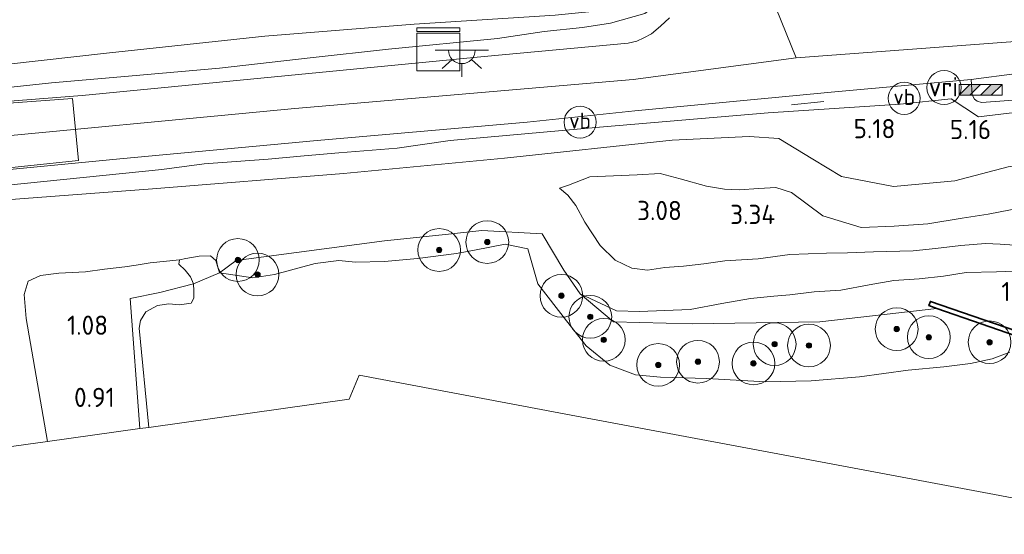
# Model space of a CAD drawing. Extents: x 130905 to 137824, y 412333 to 417928.
# Tile 41 of 256: x 132066 to 132159, y 413205 to 413254. Entities that reach past the tile are written whole.
import ezdxf
from ezdxf.enums import TextEntityAlignment as Align
from ezdxf.lldxf.tags import DXFTag

# ---------------------------------------------------------------- set-up
doc = ezdxf.new("R2010")
doc.units = 0
for name, color, linetype, lineweight in [('B-ME-GK-KADEMUUR-GV', 150, 'Continuous', 35), ('B-ME-GR-BOOM-S', 90, 'Continuous', 25), ('B-ME-GR-GRAS-GV', 60, 'Continuous', 13), ('B-ME-GW-OPHOGING_KRUIN-G', 90, 'Continuous', 18), ('B-ME-GW-TALUD_KRUIN-G', 90, 'Continuous', 18), ('B-ME-GW-TALUD_TEEN-G', 90, 'Continuous', 18), ('B-ME-IE-MEUBILAIR_WEGMEUBILAIR-G', 7, 'Continuous', 18), ('B-ME-IE-MEUBILAIR_WEGMEUBILAIR-S', 7, 'Continuous', 25), ('B-ME-IE-TERREINAFSCHEIDING_KUNSTMATIG_HEKWERK-G', 20, 'IE-TERREINAFSCHEIDING-KUNSTMATIG', 18), ('B-ME-KG-GRENS_OPNAME-G', 210, 'KG-OPNAME', 18), ('B-ME-KL-DATA-S', 90, 'Continuous', 25), ('B-ME-KL-ET_LS_OV_LICHTPUNT-S', 190, 'Continuous', 25), ('B-ME-OB-OEVERVOORZIENING-G', 7, 'Continuous', 18), ('B-ME-OG-WATER_KANAAL-GV', 120, 'Continuous', 18), ('B-ME-VH-VERHARDING_GESLOTEN-GV', 252, 'Continuous', 18), ('B-ME-VH-VERHARDING_STRAATBAKSTEEN-GV', 252, 'Continuous', 18), ('B-ME-VH-VERHARDING_TEGEL-GV', 252, 'Continuous', 18), ('B-ME-VW-VRI-S', 160, 'Continuous', 25), ('B-ME-WH-WINTERBED-G', 150, 'WH-WINTERBED', 18), ('X-XX-AL-HOOGTELABEL-S', 7, 'Continuous', 25)]:
    doc.layers.add(name, color=color, linetype=linetype, lineweight=lineweight)
doc.styles.add('NLCS-ISO', font='NLCS-ISO.ttf')
doc.styles.add('NLCS-ISO-ANNOTATIVE-T18', font='NLCS-ISO.ttf', dxfattribs={"height": 1.8})
doc.styles.get("Standard").update_dxf_attribs({"font": 'arial.ttf'})
doc.linetypes.add('IE-TERREINAFSCHEIDING-KUNSTMATIG', pattern='A,4,[82,NLCS.SHX,S=0.75,R=90,X=0,Y=0],4,-2', length=10)
tags = doc.linetypes.add('KG-OPNAME', pattern='A,5.5,-2,["O",Standard,S=1.8,R=0,X=-0.5,Y=-0.9],-2,5.5,-2,[5,NLCS.SHX,S=0.75,R=0,X=0,Y=0],-2', length=19).pattern_tags.tags
tags[6] = DXFTag(74, 10)
tags = doc.linetypes.add('WH-WINTERBED', pattern='A,6,-3.5,["WB",Standard,S=1.8,R=0,X=-1.5,Y=-0.9],-3.5,6,-3.5,6,-3.5,6,-3.5,6,-3.5', length=51).pattern_tags.tags
tags[6] = DXFTag(74, 10)

# ---------------------------------------------------------------- blocks, each defined once
blk = doc.blocks.new('SAL-HOOGTELABEL-SO')
at = {"color": 0, "linetype": 'ByBlock', "lineweight": -2, "style": 'NLCS-ISO-ANNOTATIVE-T18'}
blk.add_attdef('HOOGTE', text='', height=1.8, dxfattribs=at).set_placement((2.788, 0), align=Align.RIGHT)
blk = doc.blocks.new('SGR-BOOM_01-SO')
at = {"linetype": 'ByBlock', "lineweight": 18}
h = blk.add_hatch(color=0, dxfattribs=at)
h.dxf.hatch_style = 1
edge = h.paths.add_edge_path()
edge.add_arc((0, 0), 0.25, 0, 360)
at = {"color": 0, "linetype": 'ByBlock', "lineweight": 18}
for radius in [2, 0.25]:
    blk.add_circle((0, 0), radius, dxfattribs=at)
blk = doc.blocks.new('SKL-DATA_KAST-SO')
at = {"color": 0, "linetype": 'ByBlock', "lineweight": 18}
for points in [[(-2, 2), (2, 2), (2, 1.68), (-2, 1.68)], [(-2, 1.52), (2, 1.52), (2, -2), (-2, -2)]]:
    blk.add_lwpolyline(points, close=True, dxfattribs=at)
blk = doc.blocks.new('SIE-WEG_SLAGBOOM-SO')
at = {"linetype": 'ByBlock', "lineweight": 18}
h = blk.add_hatch(color=0, dxfattribs=at)
h.dxf.hatch_style = 1
h.paths.add_polyline_path([(0, 0.5), (-1, 0.5), (-2, -0.5), (-1, -0.5)])
h.paths.add_polyline_path([(2, 0.5), (1, 0.5), (0, -0.5), (1, -0.5)])
at = {"color": 0, "linetype": 'ByBlock', "lineweight": 18}
blk.add_lwpolyline([(-2, 0.5), (2, 0.5), (2, -0.5), (-2, -0.5)], close=True, dxfattribs=at)
for points in [[(-2, -0.5), (-1, 0.5)], [(-1, -0.5), (0, 0.5)], [(0, -0.5), (1, 0.5)], [(1, -0.5), (2, 0.5)]]:
    blk.add_lwpolyline(points, dxfattribs=at)
blk = doc.blocks.new('SKL-ET_OV_LICHTPUNT-SO')
at = {"color": 0, "linetype": 'ByBlock', "lineweight": 18}
for points in [[(-1.25, 0), (-2.5, 0)], [(1.25, 0), (2.5, 0)], [(-0.915, -0.851), (-1.831, -1.703)], [(0.915, -0.851), (1.831, -1.703)], [(0, -1.25), (0, -2.5)]]:
    blk.add_lwpolyline(points, dxfattribs=at)
blk.add_lwpolyline([(0, 0), (1.25, 0, -1), (-1.25, 0)], format="xyb", close=True, dxfattribs=at)
blk = doc.blocks.new('SKL-VRI_PAAL-SO')
at = {"lineweight": 18}
blk.add_circle((0, 0), 1.593, dxfattribs=at)
at = {"lineweight": 18, "style": 'NLCS-ISO'}
blk.add_text('vri', height=1.8, dxfattribs=at).set_placement((-0.057, 0.076), align=Align.MIDDLE_CENTER)
blk = doc.blocks.new('SIE-WEG_PAAL_VERKEERSBORD-SO')
at = {"color": 0, "linetype": 'ByBlock', "lineweight": 18}
blk.add_circle((0, 0), 1.5, dxfattribs=at)
at = {"color": 0, "linetype": 'ByBlock', "lineweight": 18, "style": 'NLCS-ISO'}
blk.add_text('vb', height=1.5, dxfattribs=at).set_placement((0, 0.132), align=Align.MIDDLE_CENTER)

msp = doc.modelspace()

# ---------------------------------------------------------------- linework, layer by layer
at = {"layer": 'B-ME-GK-KADEMUUR-GV'}
msp.add_polyline3d([(132161.169, 413223.453, 0.7), (132156.409, 413225.113, 1.303), (132152.277, 413226.556, 1.548), (132151.532, 413226.816, 1.783), (132151.665, 413227.205, 1.785), (132164.742, 413222.69, 1.788)], dxfattribs=at)
at = {"layer": 'B-ME-GR-GRAS-GV'}
for points in [[(132063.878, 413247.075, 4.218), (132069.432, 413247.66, 4.289), (132075.931, 413248.231, 4.394), (132085.157, 413249.049, 4.494), (132093.626, 413250.004, 4.591), (132100.974, 413250.809, 4.705), (132111.163, 413251.809, 4.76), (132115.527, 413252.462, 4.926), (132119.123, 413252.848, 5.033), (132121.745, 413253.261, 5.08), (132124.952, 413254.162, 5.198), (132127.905, 413256.424, 5.289), (132128.767, 413259.453, 5.297), (132127.875, 413262.622, 5.317), (132126.714, 413266.748, 5.443), (132123.146, 413277.306, 5.55), (132122.566, 413278.741, 5.465), (132113.216, 413301.244, 5.605), (132104.324, 413322.36, 5.366), (132101.18, 413329.163, 5.448), (132098.289, 413335.349, 5.195)], [(132124.952, 413254.162, 5.198), (132121.745, 413253.261, 5.08), (132119.123, 413252.848, 5.033), (132115.527, 413252.462, 4.926), (132111.163, 413251.809, 4.76), (132100.974, 413250.809, 4.705), (132093.626, 413250.004, 4.591), (132085.157, 413249.049, 4.494), (132075.931, 413248.231, 4.394), (132069.432, 413247.66, 4.289), (132063.878, 413247.075, 4.218)], [(132116.563, 413253.987, 4.568), (132103.355, 413253.157, 4.268), (132089.389, 413252.024, 4.118), (132074.569, 413250.433, 4.055), (132065.422, 413249.409, 4.005)], [(132065.422, 413249.409, 4.005), (132074.569, 413250.433, 4.055), (132089.389, 413252.024, 4.118), (132103.355, 413253.157, 4.268), (132116.563, 413253.987, 4.568)], [(132127.251, 413253.738, 5.16), (132126.415, 413252.961, 5.162), (132125.561, 413252.234, 5.172), (132124.846, 413251.862, 5.188), (132124.199, 413251.554, 5.192), (132123.379, 413251.382, 5.194), (132109.9, 413250.119, 4.89), (132093.521, 413248.549, 4.686), (132072.291, 413246.492, 4.306), (132065.552, 413245.962, 4.286)], [(132060.335, 413239.066, 4.141), (132075.819, 413240.54, 4.279), (132094.281, 413242.25, 4.619), (132113.937, 413243.99, 4.821), (132123.997, 413245.039, 5.091), (132142.708, 413246.809, 5.409), (132155.463, 413247.99, 5.405), (132155.586, 413246.544, 5.291), (132155.8, 413246.146, 5.241), (132156.038, 413245.955, 5.223), (132156.445, 413245.816, 5.219), (132161.108, 413246.173, 5.383)], [(132063.493, 413237.903, 4.191), (132079.747, 413239.548, 4.474), (132083.72, 413240.093, 4.577), (132089.72, 413240.518, 4.485), (132093.086, 413240.841, 4.575), (132096.311, 413241.111, 4.669), (132101.766, 413241.546, 4.632), (132106.726, 413242.257, 4.858), (132120.718, 413243.501, 4.946), (132136.496, 413244.842, 5.326), (132148.825, 413245.658, 5.33), (132153.61, 413246.174, 5.332), (132156.151, 413244.478, 5.193), (132159.565, 413244.899, 5.256)], [(132159.565, 413244.899, 5.256), (132156.151, 413244.478, 5.193), (132153.61, 413246.174, 5.332), (132148.825, 413245.658, 5.33), (132136.496, 413244.842, 5.326), (132120.718, 413243.501, 4.946), (132106.726, 413242.257, 4.858), (132101.766, 413241.546, 4.632), (132096.311, 413241.111, 4.669), (132093.086, 413240.841, 4.575), (132089.72, 413240.518, 4.485), (132083.72, 413240.093, 4.577), (132079.747, 413239.548, 4.474), (132063.493, 413237.903, 4.191)], [(132063.543, 413236.579, 4.026), (132078.88, 413237.732, 4.101), (132096.75, 413239.164, 4.251), (132111.828, 413240.616, 4.526), (132127.499, 413242.302, 4.864), (132134.694, 413242.631, 4.889), (132137.485, 413242.442, 4.939), (132140.675, 413240.517, 4.964), (132143.354, 413238.881, 4.939), (132148.215, 413237.949, 4.914), (132153.94, 413238.493, 4.926), (132158.952, 413239.793, 4.939)], [(132158.952, 413239.793, 4.939), (132153.94, 413238.493, 4.926), (132148.215, 413237.949, 4.914), (132143.354, 413238.881, 4.939), (132140.675, 413240.517, 4.964), (132137.485, 413242.442, 4.939), (132134.694, 413242.631, 4.889), (132127.499, 413242.302, 4.864), (132111.828, 413240.616, 4.526), (132096.75, 413239.164, 4.251), (132078.88, 413237.732, 4.101), (132063.543, 413236.579, 4.026)], [(132162.373, 413236.387, 3.328), (132157.077, 413235.359, 3.245), (132154.632, 413234.984, 3.251), (132151.431, 413234.459, 3.326), (132148.268, 413234.24, 3.203), (132145.176, 413234.126, 3.338), (132141.588, 413235.224, 3.35), (132138.657, 413237.411, 3.277), (132137.218, 413237.87, 3.397), (132135.607, 413237.768, 3.718), (132133.77, 413237.637, 3.669), (132132.415, 413237.72, 3.558), (132130.728, 413237.978, 3.536), (132128.264, 413238.675, 3.332), (132126.391, 413239.187, 3.273), (132124.218, 413239.054, 3.233), (132119.796, 413238.859, 3.209), (132117.799, 413238.072, 3.052), (132116.949, 413237.813, 2.962), (132117.744, 413237.139, 2.964), (132118.476, 413236.195, 2.981), (132119.338, 413234.629, 2.983), (132120.767, 413232.441, 2.997), (132122.161, 413231.075, 2.998), (132123.738, 413230.322, 3.011), (132125.201, 413230.145, 3.051), (132126.814, 413230.392, 3.101), (132128.56, 413230.495, 3.138), (132130.475, 413230.73, 3.126), (132132.419, 413231.018, 3.135), (132135.541, 413231.19, 3.102), (132138.501, 413231.595, 3.174), (132141.928, 413231.716, 3.098), (132143.921, 413231.749, 3.057), (132146.332, 413231.84, 3.152), (132150.052, 413231.935, 2.95), (132152.137, 413232.154, 2.997), (132154.525, 413232.428, 2.915), (132156.828, 413232.627, 2.888), (132158.176, 413232.577, 2.901), (132159.52, 413232.462, 2.879)], [(132159.52, 413232.462, 2.879), (132158.176, 413232.577, 2.901), (132156.828, 413232.627, 2.888), (132154.525, 413232.428, 2.915), (132152.137, 413232.154, 2.997), (132150.052, 413231.935, 2.95), (132146.332, 413231.84, 3.152), (132143.921, 413231.749, 3.057), (132141.928, 413231.716, 3.098), (132138.501, 413231.595, 3.174), (132135.541, 413231.19, 3.102), (132132.419, 413231.018, 3.135), (132130.475, 413230.73, 3.126), (132128.56, 413230.495, 3.138), (132126.814, 413230.392, 3.101), (132125.201, 413230.145, 3.051), (132123.738, 413230.322, 3.011), (132122.161, 413231.075, 2.998), (132120.767, 413232.441, 2.997), (132119.338, 413234.629, 2.983), (132118.476, 413236.195, 2.981), (132117.744, 413237.139, 2.964), (132116.949, 413237.813, 2.962), (132117.799, 413238.072, 3.052), (132119.796, 413238.859, 3.209), (132124.218, 413239.054, 3.233), (132126.391, 413239.187, 3.273), (132128.264, 413238.675, 3.332), (132130.728, 413237.978, 3.536), (132132.415, 413237.72, 3.558), (132133.77, 413237.637, 3.669), (132135.607, 413237.768, 3.718), (132137.218, 413237.87, 3.397), (132138.657, 413237.411, 3.277), (132141.588, 413235.224, 3.35), (132145.176, 413234.126, 3.338), (132148.268, 413234.24, 3.203), (132151.431, 413234.459, 3.326), (132154.632, 413234.984, 3.251), (132157.077, 413235.359, 3.245), (132162.373, 413236.387, 3.328)], [(132160.325, 413230.074, 2.027), (132157.85, 413229.978, 1.877), (132155.013, 413229.924, 1.889), (132152.874, 413229.573, 1.882), (132150.6, 413229.326, 1.831), (132148.24, 413229.155, 1.671), (132145.932, 413228.77, 1.726), (132143.284, 413228.243, 1.789), (132140.784, 413228.105, 1.81), (132138.526, 413227.825, 1.873), (132137.014, 413227.689, 1.754), (132134.823, 413227.487, 1.893), (132132.15, 413227.005, 1.818), (132129.177, 413226.447, 1.756), (132124.449, 413226.276, 1.768), (132122.296, 413226.334, 1.668), (132118.889, 413227.912, 1.454), (132117.357, 413230.145, 1.504), (132115.327, 413233.529, 1.51), (132109.696, 413233.852, 1.135), (132106.586, 413233.501, 0.927), (132100.601, 413232.879, 1.201), (132086.715, 413231.025, 1.205), (132085.158, 413229.882, 0.7), (132084.814, 413231.023, 0.7), (132084.324, 413231.476, 0.7), (132083.265, 413231.451, 0.7), (132082.018, 413231.213, 0.7), (132081.418, 413231.091, 0.7), (132078.662, 413230.809, 0.904), (132077.351, 413230.609, 0.957), (132076.301, 413230.456, 0.876), (132074.401, 413230.225, 0.967), (132072.604, 413229.981, 0.923), (132070.126, 413229.843, 1.256), (132068.409, 413229.635, 1.241), (132067.258, 413229.091, 1.285), (132066.894, 413227.855, 1.288), (132067.073, 413225.593, 1.215), (132069.063, 413214.082, 1.215), (132063.848, 413213.389, 3.112)], [(132159.096, 413222.457, 0.7), (132157.453, 413221.816, 0.7), (132155.414, 413221.407, 0.7), (132152.913, 413221.071, 0.7), (132149.592, 413220.755, 0.7), (132145.043, 413220.152, 0.7), (132140.495, 413219.76, 0.7), (132136.239, 413219.688, 0.7), (132130.756, 413219.985, 0.7), (132126.428, 413220.108, 0.7), (132124.084, 413220.342, 0.7), (132121.671, 413221.241, 0.7), (132119.451, 413223.058, 0.7), (132117.603, 413225.38, 0.7), (132114.928, 413228.858, 0.7), (132113.987, 413232.114, 0.7), (132111.87, 413232.549, 0.7), (132109.01, 413232.007, 0.7), (132107.34, 413231.7, 0.7), (132103.674, 413231.216, 0.7), (132100.598, 413230.941, 0.7), (132097.883, 413230.892, 0.7), (132096.319, 413231.021, 0.7), (132094.116, 413230.768, 0.7), (132090.291, 413229.722, 0.7), (132088.273, 413229.401, 0.7), (132085.158, 413229.882, 0.7), (132086.715, 413231.025, 1.205), (132100.601, 413232.879, 1.201), (132106.586, 413233.501, 0.927), (132109.696, 413233.852, 1.135), (132115.327, 413233.529, 1.51), (132117.357, 413230.145, 1.504), (132118.889, 413227.912, 1.454), (132122.008, 413225.302, 1.629), (132129.401, 413225.121, 1.741), (132141.318, 413225.28, 1.827), (132152.277, 413226.556, 1.548), (132156.409, 413225.113, 1.303), (132161.169, 413223.453, 0.7)], [(132164.742, 413222.69, 1.788), (132151.665, 413227.205, 1.785), (132151.532, 413226.816, 1.783), (132152.277, 413226.556, 1.548), (132141.318, 413225.28, 1.827), (132129.401, 413225.121, 1.741), (132122.008, 413225.302, 1.629), (132118.889, 413227.912, 1.454), (132122.296, 413226.334, 1.668), (132124.449, 413226.276, 1.768), (132129.177, 413226.447, 1.756), (132132.15, 413227.005, 1.818), (132134.823, 413227.487, 1.893), (132137.014, 413227.689, 1.754), (132138.526, 413227.825, 1.873), (132140.784, 413228.105, 1.81), (132143.284, 413228.243, 1.789), (132145.932, 413228.77, 1.726), (132148.24, 413229.155, 1.671), (132150.6, 413229.326, 1.831), (132152.874, 413229.573, 1.882), (132155.013, 413229.924, 1.889), (132157.85, 413229.978, 1.877), (132160.325, 413230.074, 2.027)]]:
    msp.add_polyline3d(points, dxfattribs=at)
for points in [[(132077.714, 413215.298, 0.807), (132069.063, 413214.082, 1.215), (132067.073, 413225.593, 1.215), (132066.894, 413227.855, 1.288), (132067.258, 413229.091, 1.285), (132068.409, 413229.635, 1.241), (132070.126, 413229.843, 1.256), (132072.604, 413229.981, 0.923), (132074.401, 413230.225, 0.967), (132076.301, 413230.456, 0.876), (132077.351, 413230.609, 0.957), (132078.662, 413230.809, 0.904), (132081.418, 413231.091, 0.7), (132081.352, 413230.699, 0.7), (132081.947, 413230.141, 0.7), (132082.44, 413229.5, 0.7), (132082.722, 413228.859, 0.7), (132079.583, 413228.048, 0.777), (132076.799, 413227.485, 0.779)], [(132082.5, 413227.053, 0.7), (132081.426, 413226.889, 0.7), (132080.426, 413226.976, 0.7), (132079.338, 413226.83, 0.7), (132078.262, 413226.22, 0.7), (132077.753, 413225.431, 0.7), (132077.648, 413224.692, 0.7), (132078.554, 413215.417, 0.7), (132077.714, 413215.298, 0.807), (132076.799, 413227.485, 0.779), (132079.583, 413228.048, 0.777), (132082.722, 413228.859, 0.7), (132082.743, 413228.199, 0.7), (132082.739, 413227.519, 0.7)]]:
    msp.add_polyline3d(points, close=True, dxfattribs=at)
at = {"layer": 'B-ME-GW-OPHOGING_KRUIN-G'}
msp.add_polyline3d([(132011.263, 413230.791, 3.467), (132015.466, 413232.608, 3.548), (132021.672, 413234.836, 3.676), (132026.029, 413236.259, 3.75), (132031.406, 413237.78, 3.864), (132036.48, 413238.889, 3.976), (132044.508, 413240.401, 4.1), (132052.173, 413241.389, 4.21), (132057.242, 413241.911, 4.211), (132060.006, 413242.195, 4.212), (132060.01, 413242.195, 4.212), (132092.189, 413245.254, 4.664), (132123.864, 413247.971, 5.23), (132139.095, 413249.994, 5.398)], dxfattribs=at)
at = {"layer": 'B-ME-GW-TALUD_KRUIN-G'}
for points in [[(132065.422, 413249.409, 4.005), (132074.569, 413250.433, 4.055), (132089.389, 413252.024, 4.118), (132103.355, 413253.157, 4.268), (132116.563, 413253.987, 4.568), (132121.883, 413254.528, 4.768), (132124.046, 413255.493, 4.955), (132125.353, 413256.363, 4.955), (132126.415, 413257.512, 4.98), (132127.026, 413258.842, 5.118), (132127.67, 413260.639, 5.193), (132127.875, 413262.622, 5.317)], [(132063.848, 413213.389, 3.112), (132062.301, 413224.526, 3.25), (132061.811, 413227.094, 3.316), (132061.47, 413228.529, 3.242), (132061.027, 413230.476, 3.361), (132060.608, 413232.188, 3.487), (132060.74, 413233.888, 3.65), (132061.418, 413235.12, 3.832), (132062.371, 413235.922, 3.768), (132063.543, 413236.579, 4.026), (132078.88, 413237.732, 4.101), (132096.75, 413239.164, 4.251), (132111.828, 413240.616, 4.526), (132127.499, 413242.302, 4.864), (132134.694, 413242.631, 4.889), (132137.485, 413242.442, 4.939), (132140.675, 413240.517, 4.964), (132143.354, 413238.881, 4.939), (132148.215, 413237.949, 4.914), (132153.94, 413238.493, 4.926), (132158.952, 413239.793, 4.939), (132161.653, 413240.131, 5.082), (132163.761, 413239.776, 5.141)], [(132116.949, 413237.813, 2.962), (132117.744, 413237.139, 2.964), (132118.476, 413236.195, 2.981), (132119.338, 413234.629, 2.983), (132120.767, 413232.441, 2.997), (132122.161, 413231.075, 2.998), (132123.738, 413230.322, 3.011), (132125.201, 413230.145, 3.051), (132126.814, 413230.392, 3.101), (132128.56, 413230.495, 3.138), (132130.475, 413230.73, 3.126), (132132.419, 413231.018, 3.135), (132135.541, 413231.19, 3.102), (132138.501, 413231.595, 3.174), (132141.928, 413231.716, 3.098), (132143.921, 413231.749, 3.057), (132146.332, 413231.84, 3.152), (132150.052, 413231.935, 2.95), (132152.137, 413232.154, 2.997), (132154.525, 413232.428, 2.915), (132156.828, 413232.627, 2.888), (132158.176, 413232.577, 2.901), (132159.52, 413232.462, 2.879), (132162.273, 413232.74, 2.73)], [(132069.063, 413214.082, 1.215), (132067.073, 413225.593, 1.215), (132066.894, 413227.855, 1.288), (132067.258, 413229.091, 1.285), (132068.409, 413229.635, 1.241), (132070.126, 413229.843, 1.256), (132072.604, 413229.981, 0.923), (132074.401, 413230.225, 0.967), (132076.301, 413230.456, 0.876), (132077.351, 413230.609, 0.957), (132078.662, 413230.809, 0.904), (132081.418, 413231.091, 0.7)], [(132152.277, 413226.556, 1.548), (132141.318, 413225.28, 1.827), (132129.401, 413225.121, 1.741), (132122.008, 413225.302, 1.629), (132118.889, 413227.912, 1.454)]]:
    msp.add_polyline3d(points, dxfattribs=at)
at = {"layer": 'B-ME-GW-TALUD_TEEN-G'}
for points in [[(132163.96, 413236.943, 3.393), (132162.373, 413236.387, 3.328), (132157.077, 413235.359, 3.245), (132154.632, 413234.984, 3.251), (132151.431, 413234.459, 3.326), (132148.268, 413234.24, 3.203), (132145.176, 413234.126, 3.338), (132141.588, 413235.224, 3.35), (132138.657, 413237.411, 3.277), (132137.218, 413237.87, 3.397), (132135.607, 413237.768, 3.718), (132133.77, 413237.637, 3.669), (132132.415, 413237.72, 3.558), (132130.728, 413237.978, 3.536), (132128.264, 413238.675, 3.332), (132126.391, 413239.187, 3.273), (132124.218, 413239.054, 3.233), (132119.796, 413238.859, 3.209), (132117.799, 413238.072, 3.052), (132116.949, 413237.813, 2.962)], [(132165.242, 413230.567, 1.924), (132163.727, 413230.168, 1.976), (132162.162, 413229.83, 1.981), (132160.325, 413230.074, 2.027), (132157.85, 413229.978, 1.877), (132155.013, 413229.924, 1.889), (132152.874, 413229.573, 1.882), (132150.6, 413229.326, 1.831), (132148.24, 413229.155, 1.671), (132145.932, 413228.77, 1.726), (132143.284, 413228.243, 1.789), (132140.784, 413228.105, 1.81), (132138.526, 413227.825, 1.873), (132137.014, 413227.689, 1.754), (132134.823, 413227.487, 1.893), (132132.15, 413227.005, 1.818), (132129.177, 413226.447, 1.756), (132124.449, 413226.276, 1.768), (132122.296, 413226.334, 1.668), (132118.889, 413227.912, 1.454)]]:
    msp.add_polyline3d(points, dxfattribs=at)
at = {"layer": 'B-ME-IE-MEUBILAIR_WEGMEUBILAIR-G'}
msp.add_polyline3d([(132141.696, 413245.902, 5.359), (132138.66, 413245.609, 5.313)], dxfattribs=at)
at = {"layer": 'B-ME-IE-TERREINAFSCHEIDING_KUNSTMATIG_HEKWERK-G'}
for points in [[(132012.418, 413237.442, 3.319), (132014.504, 413237.972, 3.364), (132017.626, 413239.033, 3.544), (132022.802, 413240.458, 3.802), (132028.302, 413241.974, 3.89), (132032.69, 413242.877, 3.986), (132038.307, 413244.354, 4.112), (132044.623, 413245.336, 4.222), (132049.712, 413246.262, 4.248), (132059.515, 413247.462, 4.136), (132063.878, 413247.075, 4.218), (132069.432, 413247.66, 4.289), (132075.931, 413248.231, 4.394), (132085.157, 413249.049, 4.494), (132093.626, 413250.004, 4.591), (132100.974, 413250.809, 4.705), (132111.163, 413251.809, 4.76), (132115.527, 413252.462, 4.926), (132119.123, 413252.848, 5.033), (132121.745, 413253.261, 5.08), (132124.952, 413254.162, 5.198), (132127.905, 413256.424, 5.289), (132128.767, 413259.453, 5.297), (132127.875, 413262.622, 5.317)], [(132162.698, 413234.641, 3.297), (132162.373, 413236.387, 3.328), (132161.653, 413240.131, 5.082), (132161.032, 413242.529, 5.277), (132159.565, 413244.899, 5.256), (132156.151, 413244.478, 5.193), (132153.61, 413246.174, 5.332), (132148.825, 413245.658, 5.33), (132136.496, 413244.842, 5.326), (132120.718, 413243.501, 4.946), (132106.726, 413242.257, 4.858), (132101.766, 413241.546, 4.632), (132096.311, 413241.111, 4.669), (132093.086, 413240.841, 4.575), (132089.72, 413240.518, 4.485), (132083.72, 413240.093, 4.577), (132079.747, 413239.548, 4.474), (132063.493, 413237.903, 4.191), (132059.625, 413237.146, 4.16)], [(132118.889, 413227.912, 1.454), (132117.357, 413230.145, 1.504), (132115.327, 413233.529, 1.51), (132109.696, 413233.852, 1.135), (132106.586, 413233.501, 0.927), (132100.601, 413232.879, 1.201), (132086.715, 413231.025, 1.205), (132085.158, 413229.882, 0.7), (132082.722, 413228.859, 0.7), (132079.583, 413228.048, 0.777), (132076.799, 413227.485, 0.779), (132077.714, 413215.298, 0.807)]]:
    msp.add_polyline3d(points, dxfattribs=at)
at = {"layer": 'B-ME-KG-GRENS_OPNAME-G'}
msp.add_polyline3d([(132007.417, 413205.407, 1.528), (132029.912, 413208.596, 1.472), (132052.407, 413211.785, 1.416), (132053.766, 413211.918, 1.464), (132058.482, 413212.594, 3.362), (132060.933, 413212.957, 3.248), (132063.848, 413213.389, 3.112), (132069.063, 413214.082, 1.215), (132077.714, 413215.298, 0.807), (132078.554, 413215.417, 0.7), (132097.294, 413218.052, 0.391), (132098.226, 413220.304, 0.391), (132118.563, 413216.476, 0.391), (132138.9, 413212.649, 0.391), (132162.301, 413208.274, 0.7)], dxfattribs=at)
at = {"layer": 'B-ME-OB-OEVERVOORZIENING-G'}
msp.add_polyline3d([(132159.096, 413222.457, 0.7), (132157.453, 413221.816, 0.7), (132155.414, 413221.407, 0.7), (132152.913, 413221.071, 0.7), (132149.592, 413220.755, 0.7), (132145.043, 413220.152, 0.7), (132140.495, 413219.76, 0.7), (132136.239, 413219.688, 0.7), (132130.756, 413219.985, 0.7), (132126.428, 413220.108, 0.7), (132124.084, 413220.342, 0.7), (132121.671, 413221.241, 0.7), (132119.451, 413223.058, 0.7), (132117.603, 413225.38, 0.7), (132114.928, 413228.858, 0.7), (132113.987, 413232.114, 0.7), (132111.87, 413232.549, 0.7), (132109.01, 413232.007, 0.7), (132107.34, 413231.7, 0.7), (132103.674, 413231.216, 0.7), (132100.598, 413230.941, 0.7), (132097.883, 413230.892, 0.7), (132096.319, 413231.021, 0.7), (132094.116, 413230.768, 0.7), (132090.291, 413229.722, 0.7), (132088.273, 413229.401, 0.7), (132085.158, 413229.882, 0.7), (132084.814, 413231.023, 0.7), (132084.324, 413231.476, 0.7), (132083.265, 413231.451, 0.7), (132082.018, 413231.213, 0.7), (132081.418, 413231.091, 0.7), (132081.352, 413230.699, 0.7), (132081.947, 413230.141, 0.7), (132082.44, 413229.5, 0.7), (132082.722, 413228.859, 0.7), (132082.743, 413228.199, 0.7), (132082.739, 413227.519, 0.7), (132082.5, 413227.053, 0.7), (132081.426, 413226.889, 0.7), (132080.426, 413226.976, 0.7), (132079.338, 413226.83, 0.7), (132078.262, 413226.22, 0.7), (132077.753, 413225.431, 0.7), (132077.648, 413224.692, 0.7), (132078.554, 413215.417, 0.7)], dxfattribs=at)
at = {"layer": 'B-ME-OG-WATER_KANAAL-GV'}
msp.add_polyline3d([(132162.301, 413208.274, 0.7), (132138.9, 413212.649, 0.391), (132118.563, 413216.476, 0.391), (132098.226, 413220.304, 0.391), (132097.294, 413218.052, 0.391), (132078.554, 413215.417, 0.7), (132077.648, 413224.692, 0.7), (132077.753, 413225.431, 0.7), (132078.262, 413226.22, 0.7), (132079.338, 413226.83, 0.7), (132080.426, 413226.976, 0.7), (132081.426, 413226.889, 0.7), (132082.5, 413227.053, 0.7), (132082.739, 413227.519, 0.7), (132082.743, 413228.199, 0.7), (132082.722, 413228.859, 0.7), (132085.158, 413229.882, 0.7), (132088.273, 413229.401, 0.7), (132090.291, 413229.722, 0.7), (132094.116, 413230.768, 0.7), (132096.319, 413231.021, 0.7), (132097.883, 413230.892, 0.7), (132100.598, 413230.941, 0.7), (132103.674, 413231.216, 0.7), (132107.34, 413231.7, 0.7), (132109.01, 413232.007, 0.7), (132111.87, 413232.549, 0.7), (132113.987, 413232.114, 0.7), (132114.928, 413228.858, 0.7), (132117.603, 413225.38, 0.7), (132119.451, 413223.058, 0.7), (132121.671, 413221.241, 0.7), (132124.084, 413220.342, 0.7), (132126.428, 413220.108, 0.7), (132130.756, 413219.985, 0.7), (132136.239, 413219.688, 0.7), (132140.495, 413219.76, 0.7), (132145.043, 413220.152, 0.7), (132149.592, 413220.755, 0.7), (132152.913, 413221.071, 0.7), (132155.414, 413221.407, 0.7), (132157.453, 413221.816, 0.7), (132159.096, 413222.457, 0.7)], dxfattribs=at)
msp.add_polyline3d([(132085.158, 413229.882, 0.7), (132082.722, 413228.859, 0.7), (132082.44, 413229.5, 0.7), (132081.947, 413230.141, 0.7), (132081.352, 413230.699, 0.7), (132081.418, 413231.091, 0.7), (132082.018, 413231.213, 0.7), (132083.265, 413231.451, 0.7), (132084.324, 413231.476, 0.7), (132084.814, 413231.023, 0.7)], close=True, dxfattribs=at)
at = {"layer": 'B-ME-VH-VERHARDING_GESLOTEN-GV'}
msp.add_polyline3d([(132071.969, 413240.387, 4.412), (132060.963, 413239.235, 4.185), (132060.315, 413245.392, 4.21), (132071.389, 413246.192, 4.412)], close=True, dxfattribs=at)
at = {"layer": 'B-ME-VH-VERHARDING_STRAATBAKSTEEN-GV'}
for points in [[(132065.552, 413245.962, 4.286), (132072.291, 413246.492, 4.306), (132093.521, 413248.549, 4.686), (132109.9, 413250.119, 4.89), (132123.379, 413251.382, 5.194), (132124.199, 413251.554, 5.192), (132124.846, 413251.862, 5.188), (132125.561, 413252.234, 5.172), (132126.415, 413252.961, 5.162), (132127.251, 413253.738, 5.16)], [(132164.014, 413249.112, 5.464), (132155.463, 413247.99, 5.405), (132142.708, 413246.809, 5.409), (132123.997, 413245.039, 5.091), (132113.937, 413243.99, 4.821), (132094.281, 413242.25, 4.619), (132075.819, 413240.54, 4.279), (132060.335, 413239.066, 4.141)]]:
    msp.add_polyline3d(points, dxfattribs=at)
at = {"layer": 'B-ME-VH-VERHARDING_TEGEL-GV'}
msp.add_polyline3d([(132165.159, 413249.181, 5.555), (132165.226, 413248.149, 5.553), (132165.343, 413248.158, 5.573), (132165.359, 413247.696, 5.573), (132164.171, 413247.6, 5.465), (132164.277, 413245.463, 5.465), (132163.307, 413245.356, 5.465), (132161.108, 413246.173, 5.383), (132156.445, 413245.816, 5.219), (132156.038, 413245.955, 5.223), (132155.8, 413246.146, 5.241), (132155.586, 413246.544, 5.291), (132155.463, 413247.99, 5.405), (132164.014, 413249.112, 5.464)], close=True, dxfattribs=at)
at = {"layer": 'B-ME-WH-WINTERBED-G'}
for points in [[(132031.615, 413352.199, 5.531), (132042.153, 413354.736, 5.492), (132063.902, 413360.232, 5.498), (132087.7, 413366.864, 5.452), (132095.723, 413367.861, 5.322), (132096.416, 413367.257, 5.322), (132096.638, 413366.854, 5.322), (132097.013, 413366.409, 5.279), (132097.559, 413365.762, 5.218), (132101.221, 413360.101, 5.461), (132101.479, 413359.702, 5.508), (132101.795, 413358.822, 5.519), (132102.447, 413357.004, 5.548), (132106.192, 413346.363, 5.62), (132112.93, 413328.866, 5.602), (132119.062, 413311.413, 5.592), (132123.474, 413297.035, 5.468), (132134.01, 413262.571, 5.444), (132139.095, 413249.994, 5.398)], [(132139.095, 413249.994, 5.398), (132163.788, 413251.858, 5.524), (132164.977, 413251.948, 5.53)]]:
    msp.add_polyline3d(points, dxfattribs=at)

# ---------------------------------------------------------------- block references
at = {"layer": 'B-ME-GR-BOOM-S'}
for p in [(132110.208, 413232.762, 1.16), (132105.704, 413232.018, 1.123), (132086.88, 413231.081, 1.123), (132088.717, 413229.717, 1.063), (132117.139, 413227.736, 1.122), (132119.844, 413225.763, 1.471), (132148.51, 413224.614, 1.121), (132121.101, 413223.606, 1.26), (132151.519, 413223.852, 1.257), (132157.203, 413223.381, 1.257), (132137.09, 413223.205, 1.472), (132140.303, 413223.081, 1.472), (132129.919, 413221.561, 1.241), (132126.204, 413221.259, 1.397), (132135.106, 413221.406, 1.447)]:
    msp.add_blockref('SGR-BOOM_01-SO', p, dxfattribs=at)
at = {"layer": 'B-ME-IE-MEUBILAIR_WEGMEUBILAIR-S'}
for name, p in [('SIE-WEG_PAAL_VERKEERSBORD-SO', (132149.213, 413246.214, 5.368)), ('SIE-WEG_SLAGBOOM-SO', (132156.364, 413247, 5.368)), ('SIE-WEG_PAAL_VERKEERSBORD-SO', (132118.887, 413243.983, 4.968))]:
    msp.add_blockref(name, p, dxfattribs=at)
at = {"layer": 'B-ME-KL-DATA-S'}
msp.add_blockref('SKL-DATA_KAST-SO', (132105.63, 413250.798, 4.917), dxfattribs=at)
at = {"layer": 'B-ME-KL-ET_LS_OV_LICHTPUNT-S'}
msp.add_blockref('SKL-ET_OV_LICHTPUNT-SO', (132107.825, 413250.711, 4.91), dxfattribs=at)
at = {"layer": 'B-ME-VW-VRI-S'}
msp.add_blockref('SKL-VRI_PAAL-SO', (132152.937, 413247.213, 5.454), dxfattribs=at)
at = {"layer": 'X-XX-AL-HOOGTELABEL-S'}
for p, values in [((132145.596, 413242.478, 5.18), {'HOOGTE': '5.18'}), ((132154.554, 413242.396, 5.156), {'HOOGTE': '5.16'}), ((132125.622, 413234.813, 3.08), {'HOOGTE': '3.08'}), ((132134.351, 413234.448, 3.343), {'HOOGTE': '3.34'}), ((132159.287, 413227.229, 1.768), {'HOOGTE': '1.77'}), ((132071.94, 413224.078, 1.079), {'HOOGTE': '1.08'}), ((132072.564, 413217.323, 0.906), {'HOOGTE': '0.91'})]:
    msp.add_blockref('SAL-HOOGTELABEL-SO', p, dxfattribs=at).add_auto_attribs(values)

doc.saveas('drawing.dxf')
